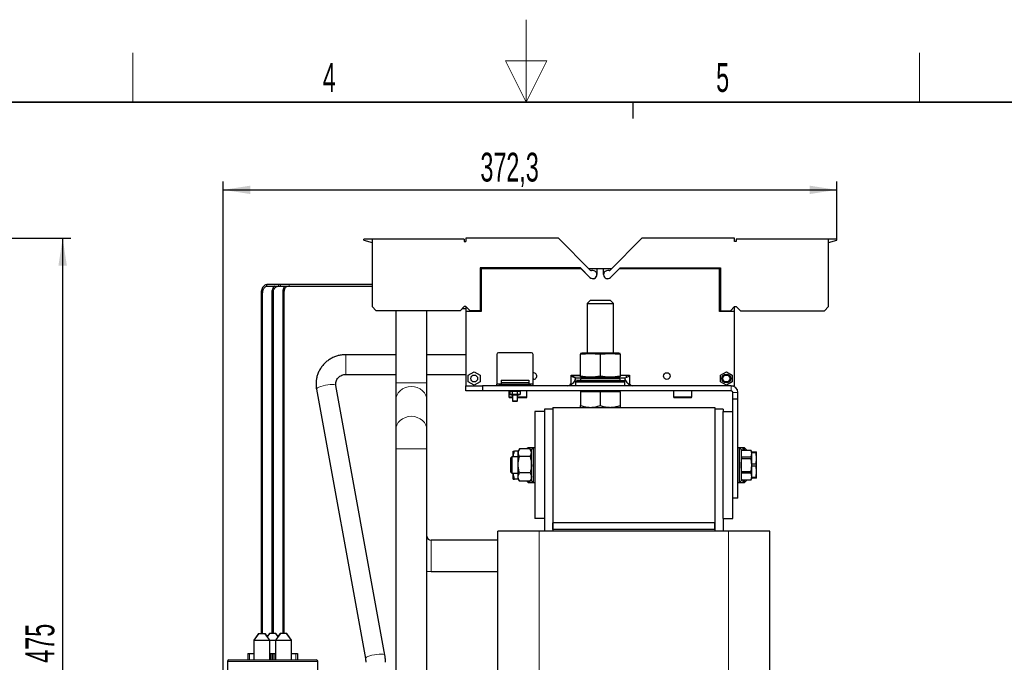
# Model space of a CAD drawing. Header units: millimetres. Extents: x 5 to 418, y 2 to 292.
# Tile 29 of 30: x 156 to 275, y 215 to 292. Entities that reach past the tile are written whole.
import ezdxf

# ---------------------------------------------------------------- set-up
doc = ezdxf.new("R2010")
doc.units = ezdxf.units.MM
doc.layers.add('SLD-0', color=7, linetype='Continuous')
doc.styles.add('SLDTEXTSTYLE0', font='TXT', dxfattribs={"width": 0.605})
doc.dimstyles.new('SLDDIMSTYLE0', dxfattribs={"dimtxt": 3.5, "dimasz": 3.302, "dimexe": 0, "dimexo": 0.0625, "dimgap": 0.875, "dimtad": 1, "dimlfac": 5, "dimrnd": 1e-09, "dimzin": 12, "dimdsep": 46, "dimtxsty": 'SLDTEXTSTYLE0', "dimsah": 1, "dimcen": 0.09, "dimadec": 0, "dimazin": 3, "dimtfac": 1, "dimtofl": 0, "dimtmove": 0, "dimatfit": 3, "dimfxl": 1, "dimfrac": 2, "dimtolj": 1, "dimtzin": 12, "dimarcsym": 0})
doc.dimstyles.new('SLDDIMSTYLE1', dxfattribs={"dimtxt": 3.5, "dimasz": 3.302, "dimexe": 0, "dimexo": 0.0625, "dimgap": 0.875, "dimtad": 1, "dimdec": 0, "dimlfac": 5, "dimrnd": 1e-09, "dimzin": 12, "dimdsep": 46, "dimtxsty": 'SLDTEXTSTYLE0', "dimsah": 1, "dimcen": 0.09, "dimadec": 0, "dimazin": 3, "dimtfac": 1, "dimtofl": 0, "dimtmove": 0, "dimatfit": 3, "dimfxl": 1, "dimfrac": 2, "dimtolj": 1, "dimtzin": 12, "dimarcsym": 0})

# ---------------------------------------------------------------- blocks, each defined once
blk = doc.blocks.new('_D_2')
at = {"layer": 'SLD-0', "color": 7}
for p, q in [((136.38, 265.98), (161.75, 265.98)), ((160.75, 265.98), (160.75, 171.04)), ((151.46, 171.04), (161.75, 171.04))]:
    blk.add_line(p, q, dxfattribs=at)
for points in [[(160.75, 265.98), (160.24, 262.68), (161.26, 262.68)], [(160.75, 171.04), (161.26, 174.34), (160.24, 174.34)]]:
    blk.add_solid(points, dxfattribs=at)
at = {"layer": 'SLD-0', "color": 7, "insert": (156.24, 214.5), "char_height": 3.5, "attachment_point": 1, "rotation": 90, "style": 'SLDTEXTSTYLE0'}
blk.add_mtext('475', dxfattribs=at)
blk = doc.blocks.new('_D_5')
at = {"layer": 'SLD-0', "color": 7}
for p, q in [((180.24, 184.64), (180.24, 272.86)), ((254.7, 265.87), (254.7, 272.86)), ((180.24, 271.86), (254.7, 271.86))]:
    blk.add_line(p, q, dxfattribs=at)
for points in [[(180.24, 271.86), (183.54, 271.35), (183.54, 272.37)], [(254.7, 271.86), (251.4, 272.37), (251.4, 271.35)]]:
    blk.add_solid(points, dxfattribs=at)
at = {"layer": 'SLD-0', "color": 7, "insert": (211.45, 276.37), "char_height": 3.5, "attachment_point": 1, "style": 'SLDTEXTSTYLE0'}
blk.add_mtext('372,3', dxfattribs=at)

msp = doc.modelspace()

# ---------------------------------------------------------------- linework, layer by layer
at = {"color": 7, "linetype": 'Continuous', "lineweight": 25}
for p, q in [((198.2972, 265.8723), (197.2972, 265.8723)), ((197.2972, 265.7403), (197.2972, 265.8723)), ((197.2972, 265.7403), (198.2972, 265.4723)), ((198.2972, 265.8823), (198.2972, 257.7023)), ((209.4972, 265.8823), (198.2972, 265.8823)), ((209.4972, 265.8823), (209.4972, 265.5823)), ((209.4972, 265.5823), (209.6972, 265.5823)), ((209.6972, 265.9823), (209.6972, 265.5823)), ((220.9376, 265.9823), (209.6972, 265.9823)), ((224.784, 262.1359), (220.9376, 265.9823)), ((231.0568, 265.9823), (227.2103, 262.1359)), ((242.2972, 265.9823), (231.0568, 265.9823)), ((242.2972, 265.5823), (242.2972, 265.9823)), ((242.4972, 265.5823), (242.2972, 265.5823)), ((242.4972, 265.8823), (242.4972, 265.5823)), ((253.6972, 265.8823), (242.4972, 265.8823)), ((253.6972, 257.7023), (253.6972, 265.8823)), ((254.6972, 265.8723), (253.6972, 265.8723)), ((253.6972, 265.4723), (254.6972, 265.7403)), ((254.6972, 265.7403), (254.6972, 265.8723)), ((223.5971, 262.3823), (211.4172, 262.3823)), ((211.4172, 262.3823), (211.4172, 257.2023)), ((211.5172, 262.2773), (211.4172, 262.2773)), ((211.5172, 262.2773), (211.4172, 262.1773)), ((211.5272, 262.2773), (211.5172, 262.2773)), ((211.5272, 262.2773), (211.5272, 257.0973)), ((223.6951, 262.2773), (211.5272, 262.2773)), ((218.3972, 262.3823), (218.3972, 262.2773)), ((220.7972, 262.2773), (220.7972, 262.3823)), ((224.7472, 261.2323), (223.5971, 262.3823)), ((224.7436, 261.2288), (223.6951, 262.2773)), ((224.1972, 261.7823), (224.1972, 261.7752)), ((225.5972, 262.2773), (224.6426, 262.2773)), ((225.0972, 262.0773), (224.9254, 262.0773)), ((225.5972, 262.2773), (225.5972, 261.5823)), ((226.3972, 262.2773), (225.5972, 262.2773)), ((226.3972, 261.5823), (226.3972, 262.2773)), ((227.3518, 262.2773), (226.3972, 262.2773)), ((227.0689, 262.0773), (226.8972, 262.0773)), ((227.2472, 261.2323), (228.3972, 262.3823)), ((228.2993, 262.2773), (227.2507, 261.2288)), ((227.7972, 261.7752), (227.7972, 261.7823)), ((240.4672, 262.2773), (228.2993, 262.2773)), ((228.3972, 262.3823), (240.5772, 262.3823)), ((231.1972, 262.3823), (231.1972, 262.2773)), ((233.5972, 262.2773), (233.5972, 262.3823)), ((240.4672, 257.0973), (240.4672, 262.2773)), ((240.4772, 262.2773), (240.4672, 262.2773)), ((240.5772, 262.1773), (240.4772, 262.2773)), ((240.5772, 262.3823), (240.5772, 257.2023)), ((187.0032, 260.3673), (185.573, 260.3673)), ((185.573, 260.1873), (187.0032, 260.1873)), ((186.1472, 259.4773), (186.1472, 219.8373)), ((186.1472, 259.4773), (186.1543, 259.4773)), ((186.3272, 219.8373), (186.3272, 259.4773)), ((187.2372, 260.3673), (187.0032, 260.3673)), ((187.0032, 260.1873), (187.2372, 260.1873)), ((188.2372, 260.3673), (187.2372, 260.3673)), ((187.2372, 260.1873), (188.2372, 260.1873)), ((198.2972, 260.3673), (188.2372, 260.3673)), ((188.2372, 260.1873), (198.2972, 260.1873)), ((184.8402, 259.2773), (184.8402, 219.8373)), ((184.8402, 259.2773), (184.8473, 259.2773)), ((185.0202, 219.8373), (185.0202, 259.2773)), ((187.4542, 259.2773), (187.4542, 219.8373)), ((187.4542, 259.2773), (187.4613, 259.2773)), ((187.6342, 219.8373), (187.6342, 259.2773)), ((224.7972, 258.4773), (224.3972, 258.0773)), ((224.7972, 258.4773), (224.958, 258.4773)), ((224.958, 258.4773), (227.1972, 258.4773)), ((227.5972, 258.0773), (227.1972, 258.4773)), ((198.7972, 257.2023), (198.2972, 257.7023)), ((208.9972, 257.2023), (198.7972, 257.2023)), ((201.1672, 257.2023), (201.1672, 248.4573)), ((204.9672, 248.4573), (204.9672, 257.2023)), ((209.4972, 257.7023), (208.9972, 257.2023)), ((209.2722, 257.4773), (209.6972, 257.4773)), ((209.6972, 257.7023), (209.4972, 257.7023)), ((210.1972, 257.2023), (209.6972, 257.7023)), ((209.6972, 257.7023), (209.6972, 257.0973)), ((209.6972, 257.0973), (209.6972, 248.0773)), ((211.5272, 257.0973), (209.6972, 257.0973)), ((211.4172, 257.2023), (210.1972, 257.2023)), ((224.3972, 258.0773), (224.3972, 252.0573)), ((224.3972, 258.0773), (224.6115, 258.0773)), ((224.6115, 258.0773), (227.5972, 258.0773)), ((227.5972, 252.0573), (227.5972, 258.0773)), ((242.2972, 257.0973), (240.4672, 257.0973)), ((240.5772, 257.2023), (241.7972, 257.2023)), ((241.7972, 257.2023), (242.2972, 257.7023)), ((242.2972, 257.7023), (242.4972, 257.7023)), ((242.2972, 257.0973), (242.2972, 257.7023)), ((242.2972, 248.0773), (242.2972, 257.0973)), ((242.4972, 257.7023), (242.9972, 257.2023)), ((242.9972, 257.2023), (253.1972, 257.2023)), ((253.1972, 257.2023), (253.6972, 257.7023)), ((201.1672, 251.861), (195.1003, 251.861)), ((209.6972, 251.861), (204.9672, 251.861)), ((213.4396, 251.9073), (213.4396, 248.2723)), ((217.6396, 252.1073), (213.6396, 252.1073)), ((217.8396, 248.2723), (217.8396, 251.9073)), ((223.7472, 252.0573), (223.5972, 252.0171)), ((223.5972, 252.0162), (223.5972, 251.9176)), ((223.5972, 249.237), (223.5972, 251.9176)), ((228.2472, 252.0573), (223.7472, 252.0573)), ((225.9972, 251.9176), (225.9972, 249.237)), ((228.3972, 252.0171), (228.2472, 252.0573)), ((228.3972, 251.9176), (228.3972, 249.237)), ((209.9822, 249.3901), (210.6972, 249.8029)), ((210.6972, 249.8029), (211.4122, 249.3901)), ((240.5822, 249.3901), (241.2972, 249.8029)), ((241.2972, 249.8029), (242.0122, 249.3901)), ((195.1003, 249.461), (201.1672, 249.461)), ((204.9672, 249.461), (209.6972, 249.461)), ((209.9822, 248.5645), (209.9822, 249.3901)), ((210.6972, 248.1517), (209.9822, 248.5645)), ((211.4122, 248.5645), (210.6972, 248.1517)), ((211.4122, 249.3901), (211.4122, 248.5645)), ((213.9546, 248.7573), (217.3246, 248.7573)), ((213.9546, 248.7573), (213.9546, 248.4846)), ((217.3246, 248.7573), (217.3246, 248.4846)), ((217.9172, 248.8993), (217.8396, 248.9074)), ((222.4622, 249.3773), (223.5972, 249.3773)), ((222.4622, 248.4773), (222.4622, 249.3773)), ((222.5772, 249.2455), (222.5772, 249.3773)), ((222.9972, 249.0113), (222.6118, 249.1911)), ((222.8916, 248.6773), (223.1472, 248.6773)), ((222.9972, 248.8713), (222.9972, 249.0113)), ((223.1472, 248.6773), (222.9972, 248.5273)), ((228.8472, 248.6773), (223.1472, 248.6773)), ((223.5972, 249.1375), (223.7472, 249.0973)), ((224.2972, 249.0973), (223.5972, 248.9373)), ((223.5972, 248.9373), (223.5972, 248.6773)), ((228.3972, 248.9373), (223.5972, 248.9373)), ((223.7472, 249.0973), (228.2472, 249.0973)), ((228.3972, 248.9373), (227.6972, 249.0973)), ((228.22, 248.9778), (228.22, 249.0973)), ((228.2472, 249.0973), (228.3972, 249.1375)), ((228.3972, 249.3773), (229.5322, 249.3773)), ((228.3972, 249.1384), (228.3972, 249.237)), ((228.3972, 248.6773), (228.3972, 248.9373)), ((228.4782, 249.0363), (228.4782, 249.0383)), ((228.4782, 249.0383), (229.0551, 249.0383)), ((229.0508, 249.0363), (228.4782, 249.0363)), ((228.9972, 248.5273), (228.8472, 248.6773)), ((229.1029, 248.6773), (228.8472, 248.6773)), ((229.3825, 249.1911), (228.9972, 249.0113)), ((228.9972, 249.0113), (228.9972, 248.8713)), ((229.1972, 249.1046), (229.1972, 249.3773)), ((229.4172, 249.3773), (229.4172, 249.2455)), ((229.5322, 249.3773), (229.5322, 248.4773)), ((240.5822, 248.5645), (240.5822, 249.3901)), ((241.2972, 248.1517), (240.5822, 248.5645)), ((242.0122, 248.5645), (241.2972, 248.1517)), ((242.0122, 249.3901), (242.0122, 248.5645)), ((191.5565, 247.6953), (197.4973, 215.0021)), ((199.8587, 215.4312), (193.9178, 248.1244)), ((201.1672, 248.4573), (201.1672, 246.2581)), ((204.9672, 246.2581), (204.9672, 248.4573)), ((209.6972, 247.4773), (209.6972, 248.0773)), ((209.6972, 248.0773), (211.6972, 248.0773)), ((211.6972, 247.4773), (209.6972, 247.4773)), ((211.6972, 248.0773), (211.6972, 247.4773)), ((241.8972, 248.0773), (211.6972, 248.0773)), ((241.8972, 247.4773), (211.6972, 247.4773)), ((213.9076, 248.2723), (213.4396, 248.2723)), ((213.4396, 248.0773), (213.4396, 248.2723)), ((213.8709, 248.263), (213.9624, 248.2773)), ((213.9546, 248.4846), (213.9546, 248.2773)), ((213.9546, 248.4846), (217.3246, 248.4846)), ((213.9546, 248.2773), (217.3246, 248.2773)), ((214.8922, 247.4773), (214.8922, 246.7613)), ((215.1796, 247.4773), (215.0045, 247.4304)), ((215.0045, 247.4304), (215.0045, 247.0442)), ((215.0045, 247.4304), (215.325, 247.4304)), ((215.325, 247.4304), (215.325, 247.0442)), ((215.325, 247.4304), (215.9601, 247.4304)), ((215.3396, 248.2773), (215.3396, 248.0773)), ((215.9396, 248.0773), (215.9396, 248.2773)), ((215.9601, 247.4304), (216.2747, 247.4304)), ((215.9601, 247.0442), (215.9601, 247.4304)), ((216.2747, 247.4304), (216.0996, 247.4773)), ((216.2747, 247.4304), (216.2747, 247.0442)), ((217.1022, 246.7613), (217.1022, 247.4773)), ((217.3246, 248.4846), (217.3246, 248.2773)), ((217.8396, 248.2723), (217.3716, 248.2723)), ((217.8396, 248.0773), (217.8396, 248.2723)), ((222.3943, 248.0773), (222.677, 248.3911)), ((222.9972, 248.5273), (222.9972, 248.0773)), ((228.9972, 248.5273), (222.9972, 248.5273)), ((223.5972, 247.4773), (223.5972, 247.3773)), ((223.5972, 247.3773), (223.5972, 245.6917)), ((224.7972, 247.3773), (223.5972, 247.3773)), ((225.9972, 247.3773), (224.7972, 247.3773)), ((225.9972, 247.3773), (225.9972, 245.6917)), ((227.1972, 247.3773), (225.9972, 247.3773)), ((228.3972, 247.3773), (227.1972, 247.3773)), ((228.3972, 247.3773), (228.3972, 247.4773)), ((228.3972, 247.3773), (228.3972, 245.6917)), ((228.9972, 248.0773), (228.9972, 248.5273)), ((229.3176, 248.3911), (229.6001, 248.0773)), ((234.8922, 247.4773), (234.8922, 246.7613)), ((237.1022, 246.7613), (237.1022, 247.4773)), ((241.8972, 248.0773), (242.2972, 248.0773)), ((201.1672, 246.2581), (201.1672, 242.6565)), ((204.9672, 242.6565), (204.9672, 246.2581)), ((214.9922, 246.6613), (215.3396, 246.6613)), ((215.0045, 247.0442), (215.1796, 246.9973)), ((215.325, 247.0442), (215.0045, 247.0442)), ((215.1796, 246.9973), (215.6421, 246.9973)), ((215.9601, 247.0442), (215.325, 247.0442)), ((215.3396, 246.9973), (215.3396, 246.2586)), ((215.3396, 246.2586), (215.4009, 246.1973)), ((215.3396, 246.2586), (215.9396, 246.2586)), ((215.8783, 246.1973), (215.4009, 246.1973)), ((215.6421, 246.9973), (216.0996, 246.9973)), ((215.8783, 246.1973), (215.9396, 246.2586)), ((215.9396, 246.2586), (215.9396, 246.9973)), ((215.9396, 246.6613), (217.0022, 246.6613)), ((216.2747, 247.0442), (215.9601, 247.0442)), ((216.0996, 246.9973), (216.2747, 247.0442)), ((234.9922, 246.6613), (237.0022, 246.6613)), ((242.0972, 246.4773), (242.0972, 247.2773)), ((242.6972, 246.4773), (242.0972, 246.4773)), ((242.0972, 244.9773), (242.0972, 246.4773)), ((242.6972, 246.4773), (242.6972, 247.2773)), ((242.6972, 234.4773), (242.6972, 246.4773)), ((219.2372, 244.9773), (218.0372, 244.9773)), ((218.0372, 244.9773), (218.0372, 231.9773)), ((219.2372, 245.2573), (219.2372, 244.9773)), ((220.2372, 245.2573), (219.2372, 245.2573)), ((219.2372, 244.9773), (219.2372, 231.9773)), ((220.2372, 245.4773), (220.2372, 231.4773)), ((220.2372, 245.4773), (223.5972, 245.4773)), ((220.2372, 245.2573), (220.2372, 230.4573)), ((223.5972, 245.4773), (224.7972, 245.4773)), ((224.7972, 245.4773), (227.1972, 245.4773)), ((227.1972, 245.4773), (228.3972, 245.4773)), ((228.3972, 245.4773), (239.8972, 245.4773)), ((239.8972, 245.4773), (239.8972, 231.4773)), ((240.8972, 245.2573), (239.8972, 245.2573)), ((239.8972, 245.2573), (239.8972, 230.4573)), ((240.8972, 245.2573), (240.8972, 244.9773)), ((240.8972, 244.9773), (242.0972, 244.9773)), ((240.8972, 231.9773), (240.8972, 244.9773)), ((242.0972, 231.9773), (242.0972, 244.9773)), ((201.1672, 242.6565), (201.1672, 240.4573)), ((204.9672, 240.4573), (204.9672, 242.6565)), ((201.1672, 240.4573), (201.1672, 193.4573)), ((204.9672, 193.4573), (204.9672, 240.4573)), ((216.1751, 240.4162), (216.0372, 240.1773)), ((217.4853, 240.4398), (216.189, 240.4398)), ((217.2372, 240.5773), (217.0996, 240.4398)), ((217.4372, 240.5773), (217.2372, 240.5773)), ((217.2372, 240.5773), (217.2372, 240.4398)), ((217.8372, 240.5773), (217.4372, 240.5773)), ((217.4372, 240.4398), (217.4372, 240.5773)), ((217.6372, 240.1773), (217.4993, 240.4161)), ((217.8372, 240.5773), (217.6372, 240.3773)), ((217.6372, 236.5773), (217.6372, 240.3773)), ((218.0372, 240.5773), (217.8372, 240.5773)), ((217.8372, 240.5773), (217.8372, 236.3773)), ((242.8972, 240.5773), (242.6972, 240.5773)), ((243.0972, 240.3773), (242.8972, 240.5773)), ((243.2972, 240.5773), (242.8972, 240.5773)), ((242.8972, 236.3773), (242.8972, 240.5773)), ((243.0972, 240.3773), (243.0972, 236.5773)), ((243.1487, 240.2543), (243.0972, 240.0773)), ((244.3256, 240.2543), (243.1487, 240.2543)), ((243.1487, 240.2543), (243.1487, 240.2495)), ((244.3256, 240.2495), (243.1487, 240.2495)), ((243.4972, 240.5773), (243.2972, 240.5773)), ((243.2972, 240.5773), (243.2972, 240.2543)), ((243.6972, 240.3773), (243.4972, 240.5773)), ((243.4972, 240.2543), (243.4972, 240.5773)), ((243.6972, 240.3773), (243.6972, 240.2543)), ((244.3772, 240.0773), (244.3256, 240.2543)), ((244.3256, 240.2543), (244.3256, 240.2495)), ((244.3772, 239.863), (244.3256, 240.2495)), ((215.2812, 239.4773), (215.0972, 239.2933)), ((215.0972, 239.2933), (215.0972, 238.4773)), ((216.0372, 239.4773), (215.2812, 239.4773)), ((215.2812, 239.4773), (215.2812, 237.4773)), ((215.4372, 239.4773), (215.4372, 240.1773)), ((216.0373, 240.1776), (215.589, 240.1776)), ((216.0372, 239.9689), (216.0372, 240.1773)), ((216.0372, 238.5168), (216.0372, 239.9689)), ((217.4853, 239.498), (216.189, 239.498)), ((243.0972, 238.4773), (243.1487, 239.2505)), ((243.1487, 239.4764), (244.3256, 239.4764)), ((243.1487, 239.4764), (243.1487, 239.2505)), ((244.3256, 239.2505), (243.1487, 239.2505)), ((244.3256, 239.4764), (244.3772, 239.863)), ((244.3256, 239.4764), (244.3256, 239.2505)), ((244.3772, 238.4773), (244.3256, 239.2505)), ((244.3772, 240.0773), (244.9256, 240.0773)), ((244.3772, 239.863), (244.3772, 240.0773)), ((244.9256, 239.9469), (244.3772, 239.9469)), ((244.3772, 238.4773), (244.3772, 239.863)), ((244.9256, 240.0773), (244.9256, 239.9469)), ((244.9256, 240.0773), (244.9772, 240.0773)), ((244.9772, 239.2773), (244.9256, 239.9469)), ((244.9256, 238.6078), (244.9772, 239.2773)), ((244.9772, 239.2773), (244.9772, 240.0773)), ((244.9772, 237.6773), (244.9772, 239.2773)), ((215.0972, 238.4773), (215.0972, 237.6614)), ((216.0372, 237.0252), (216.0372, 238.5168)), ((243.1487, 237.7042), (243.0972, 238.4773)), ((244.3256, 237.7042), (244.3772, 238.4773)), ((244.3772, 238.6078), (244.9256, 238.6078)), ((244.3772, 237.0917), (244.3772, 238.4773)), ((244.9256, 238.3469), (244.3772, 238.3469)), ((244.9256, 238.6078), (244.9256, 238.3469)), ((244.9772, 237.6773), (244.9256, 238.3469)), ((215.0972, 237.6614), (215.2812, 237.4773)), ((215.2812, 237.4773), (216.0372, 237.4773)), ((215.4372, 236.7773), (215.4372, 237.4773)), ((216.0372, 236.7776), (215.589, 236.7776)), ((216.0373, 236.7771), (215.589, 236.7771)), ((216.0372, 236.7773), (216.0372, 237.0252)), ((216.0372, 236.7773), (216.1751, 236.5385)), ((217.4853, 237.5355), (216.189, 237.5355)), ((217.4993, 236.5386), (217.6372, 236.7773)), ((243.0972, 236.8773), (243.1487, 236.7003)), ((243.1487, 237.7042), (244.3256, 237.7042)), ((243.1487, 237.7042), (243.1487, 237.4782)), ((244.3256, 237.4782), (243.1487, 237.4782)), ((243.1487, 236.7051), (244.3256, 236.7051)), ((243.1487, 236.7051), (243.1487, 236.7003)), ((243.1487, 236.7003), (244.3256, 236.7003)), ((243.2972, 236.7003), (243.2972, 236.3773)), ((243.4972, 236.3773), (243.4972, 236.7003)), ((243.6972, 236.7003), (243.6972, 236.5773)), ((244.3256, 237.7042), (244.3256, 237.4782)), ((244.3772, 237.0917), (244.3256, 237.4782)), ((244.3256, 236.7051), (244.3772, 237.0917)), ((244.3256, 236.7003), (244.3772, 236.8773)), ((244.3256, 236.7051), (244.3256, 236.7003)), ((244.3772, 236.8773), (244.3772, 237.0917)), ((244.3772, 237.0078), (244.9256, 237.0078)), ((244.9256, 236.8773), (244.3772, 236.8773)), ((244.9256, 237.0078), (244.9772, 237.6773)), ((244.9256, 236.8773), (244.9256, 237.0078)), ((244.9772, 236.8773), (244.9256, 236.8773)), ((244.9772, 236.8773), (244.9772, 237.6773)), ((216.189, 236.5149), (216.1772, 236.5397)), ((217.4853, 236.5149), (216.189, 236.5149)), ((217.0996, 236.5149), (217.2372, 236.3773)), ((217.2372, 236.5149), (217.2372, 236.3773)), ((217.2372, 236.3773), (217.4372, 236.3773)), ((217.4372, 236.3773), (217.4372, 236.5149)), ((217.4372, 236.3773), (217.8372, 236.3773)), ((217.4974, 236.5397), (217.4853, 236.5149)), ((217.6372, 236.5773), (217.8372, 236.3773)), ((217.8372, 236.3773), (218.0372, 236.3773)), ((242.6972, 236.3773), (242.8972, 236.3773)), ((242.8972, 236.3773), (243.0972, 236.5773)), ((242.8972, 236.3773), (243.2972, 236.3773)), ((243.2972, 236.3773), (243.4972, 236.3773)), ((243.4972, 236.3773), (243.6972, 236.5773)), ((242.6972, 234.4773), (242.0972, 234.4773)), ((219.2372, 231.9773), (218.0372, 231.9773)), ((219.2372, 231.9773), (219.2372, 230.4573)), ((240.8972, 231.9773), (242.0972, 231.9773)), ((240.8972, 231.9773), (240.8972, 230.4573)), ((239.8972, 231.4773), (220.2372, 231.4773)), ((220.2372, 230.6573), (220.2372, 231.4773)), ((239.8972, 230.6573), (220.2372, 230.6573)), ((220.2372, 230.6573), (220.2372, 230.4573)), ((239.8972, 230.6573), (239.8972, 231.4773)), ((239.8972, 230.6573), (239.8972, 230.4573)), ((213.5672, 192.9573), (213.5672, 230.4573)), ((218.5672, 230.4573), (213.5672, 230.4573)), ((241.5672, 230.4573), (218.5672, 230.4573)), ((246.5672, 230.4573), (241.5672, 230.4573)), ((246.5672, 188.0573), (246.5672, 230.4573)), ((213.5672, 229.3573), (205.4672, 229.3573)), ((204.9672, 225.5865), (205.4672, 225.5573)), ((205.4672, 225.5573), (213.5672, 225.5573)), ((184.8402, 219.8373), (184.8402, 219.0373)), ((184.8402, 219.0373), (184.8402, 218.0373)), ((185.0202, 219.0373), (185.0202, 219.8373)), ((185.0202, 218.0373), (185.0202, 219.0373)), ((186.1472, 219.8373), (186.1472, 219.0373)), ((186.1472, 219.0373), (186.1472, 218.0373)), ((186.3272, 219.0373), (186.3272, 219.8373)), ((186.3272, 218.0373), (186.3272, 219.0373)), ((187.4542, 219.8373), (187.4542, 219.0373)), ((187.4542, 219.0373), (187.4542, 218.0373)), ((187.6342, 219.0373), (187.6342, 219.8373)), ((187.6342, 218.0373), (187.6342, 219.0373)), ((184.5304, 218.0373), (183.9504, 217.2373)), ((184.5604, 218.0373), (183.9604, 217.2373)), ((184.5304, 218.0373), (184.5604, 218.0373)), ((184.5604, 218.0373), (185.3004, 218.0373)), ((185.9004, 217.2373), (185.3004, 218.0373)), ((185.3004, 218.0373), (185.3304, 218.0373)), ((185.5932, 217.6748), (185.3304, 218.0373)), ((185.8351, 218.0373), (185.5827, 217.6893)), ((185.8651, 218.0373), (185.5827, 217.6609)), ((185.8651, 218.0373), (185.8351, 218.0373)), ((186.6051, 218.0373), (185.8651, 218.0373)), ((187.174, 218.0373), (186.574, 217.2373)), ((186.8895, 217.658), (186.6051, 218.0373)), ((186.6351, 218.0373), (186.6051, 218.0373)), ((186.8895, 217.6863), (186.6351, 218.0373)), ((187.144, 218.0373), (186.8791, 217.6719)), ((187.174, 218.0373), (187.144, 218.0373)), ((187.914, 218.0373), (187.174, 218.0373)), ((188.514, 217.2373), (187.914, 218.0373)), ((187.944, 218.0373), (187.914, 218.0373)), ((188.524, 217.2373), (187.944, 218.0373)), ((183.9504, 217.2373), (183.9504, 215.6373)), ((183.9504, 217.2373), (183.9604, 217.2373)), ((183.9604, 217.2373), (183.9604, 214.8373)), ((183.9604, 217.2373), (185.9004, 217.2373)), ((185.9004, 214.8373), (185.9004, 217.2373)), ((185.9004, 217.2373), (186.574, 217.2373)), ((186.574, 217.2373), (186.574, 214.8373)), ((186.574, 217.2373), (188.514, 217.2373)), ((188.514, 214.8373), (188.514, 217.2373)), ((188.514, 217.2373), (188.524, 217.2373)), ((188.524, 215.6373), (188.524, 217.2373)), ((183.2372, 215.6373), (183.2372, 214.8373)), ((183.2372, 215.6373), (183.4372, 215.6373)), ((183.4372, 215.6373), (183.9604, 215.6373)), ((185.9004, 215.6373), (185.9872, 215.6373)), ((185.9872, 215.6373), (185.9872, 214.8373)), ((185.9872, 215.6373), (186.1872, 215.6373)), ((186.1872, 215.6373), (186.2872, 215.6373)), ((186.2872, 215.6373), (186.4872, 215.6373)), ((186.4872, 215.6373), (186.4872, 214.8373)), ((186.4872, 215.6373), (186.574, 215.6373)), ((188.514, 215.6373), (189.0372, 215.6373)), ((189.0372, 215.6373), (189.2372, 215.6373)), ((189.2372, 215.6373), (189.2372, 214.8373)), ((180.7372, 214.6373), (180.7372, 213.0373)), ((180.9372, 214.8373), (191.5372, 214.8373)), ((191.7372, 213.0373), (191.7372, 214.6373))]:
    msp.add_line(p, q, dxfattribs=at)
at = {"color": 7, "linetype": 'Continuous', "lineweight": 18}
for p, q in [((186.1543, 259.4773), (186.3272, 259.4773)), ((188.2372, 260.3673), (188.2372, 260.3352)), ((188.2372, 260.3352), (188.2372, 260.1873)), ((184.8473, 259.2773), (185.0202, 259.2773)), ((187.4613, 259.2773), (187.6342, 259.2773)), ((195.1003, 251.861), (195.1003, 249.461)), ((223.5972, 249.1573), (222.7972, 249.1573)), ((222.7972, 249.1573), (222.7972, 249.1046)), ((223.5972, 248.9173), (222.9972, 248.9173)), ((201.1672, 248.4573), (204.9672, 248.4573)), ((241.8972, 247.4773), (241.8972, 248.0773)), ((214.8922, 246.7613), (215.3396, 246.7613)), ((215.9396, 246.7613), (217.1022, 246.7613)), ((234.8922, 246.7613), (237.1022, 246.7613)), ((242.6972, 247.2773), (242.0972, 247.2773)), ((201.1672, 240.4573), (204.9672, 240.4573)), ((218.5672, 188.0573), (218.5672, 230.4573)), ((241.5672, 188.0573), (241.5672, 230.4573)), ((205.4672, 225.5573), (205.4672, 229.3573)), ((184.8402, 219.0373), (185.0202, 219.0373)), ((186.1472, 219.0373), (186.3272, 219.0373)), ((187.4542, 219.0373), (187.6342, 219.0373)), ((183.4372, 215.6373), (183.4372, 214.8373)), ((186.1872, 215.6373), (186.1872, 214.8373)), ((186.2872, 215.6373), (186.2872, 214.8373)), ((189.0372, 215.6373), (189.0372, 214.8373)), ((191.7372, 214.6373), (180.7372, 214.6373))]:
    msp.add_line(p, q, dxfattribs=at)
at = {"color": 7, "linetype": 'Continuous', "lineweight": 18, "flags": 128}
for points in [[(185.5202, 260.3352), (185.5072, 260.3044), (185.5043, 260.2695), (185.5118, 260.2358), (185.5287, 260.2084), (185.5522, 260.1915), (185.573, 260.1873)], [(186.9504, 260.3352), (186.9375, 260.3044), (186.9345, 260.2695), (186.9421, 260.2358), (186.9589, 260.2084), (186.9825, 260.1915), (187.0032, 260.1873)], [(191.5558, 247.7003), (191.5872, 247.771), (191.6909, 247.8505), (191.8603, 247.9337), (192.0848, 248.0153), (192.3503, 248.0904), (192.6401, 248.1541), (192.936, 248.2024), (193.2194, 248.2324), (193.4725, 248.2421), (193.6794, 248.231), (193.8271, 248.1996), (193.9063, 248.1501), (193.9178, 248.1244)], [(201.1672, 246.2581), (201.2037, 246.5978), (201.3118, 246.9244), (201.4874, 247.2254), (201.7237, 247.4892), (202.0116, 247.7057), (202.3401, 247.8666), (202.6965, 247.9657), (203.0672, 247.9992), (203.4379, 247.9657), (203.7943, 247.8666), (204.1228, 247.7057), (204.4107, 247.4892), (204.647, 247.2254), (204.8226, 246.9244), (204.9307, 246.5978), (204.9672, 246.2581)], [(201.1672, 242.6565), (201.2037, 242.9962), (201.3118, 243.3228), (201.4874, 243.6238), (201.7237, 243.8876), (202.0116, 244.1041), (202.3401, 244.265), (202.6965, 244.3641), (203.0672, 244.3975), (203.4379, 244.3641), (203.7943, 244.265), (204.1228, 244.1041), (204.4107, 243.8876), (204.647, 243.6238), (204.8226, 243.3228), (204.9307, 242.9962), (204.9672, 242.6565)], [(197.4967, 215.0071), (197.5281, 215.0778), (197.6317, 215.1572), (197.8011, 215.2404), (198.0256, 215.3221), (198.2911, 215.3971), (198.5809, 215.4608), (198.8768, 215.5092), (199.1602, 215.5392), (199.4133, 215.5489), (199.6202, 215.5377), (199.7679, 215.5064), (199.8472, 215.4568), (199.8587, 215.431)]]:
    msp.add_lwpolyline(points, dxfattribs=at)
at = {"color": 7, "linetype": 'Continuous', "lineweight": 25}
for centre, radius in [((210.6972, 248.9773), 0.42), ((234.0772, 249.2773), 0.402), ((241.2972, 248.9773), 0.536), ((241.2972, 248.9773), 0.42)]:
    msp.add_circle(centre, radius, dxfattribs=at)
for centre, radius, start, end in [((225.0972, 261.5823), 0.495, 225.000001, 89.999983), ((224.9254, 262.2773), 0.2, 225.000012, 269.999963), ((226.8972, 261.5823), 0.495, 90.000017, 314.999999), ((227.0689, 262.2773), 0.2, 270.000037, 314.999988), ((225.0972, 261.5823), 0.5, 225, 0), ((226.8972, 261.5823), 0.5, 180, 315), ((187.2372, 260.2773), 0.09, 140, 270), ((187.2372, 260.2773), 0.09, 90, 140), ((213.6396, 251.9073), 0.2, 90, 180), ((217.6396, 251.9073), 0.2, 0, 90), ((217.9172, 249.2773), 0.378, 270, 101.843701), ((222.6372, 249.2455), 0.06, 180.000003, 244.989613), ((221.1905, 249.7292), 2, 318.008179, 334.600673), ((230.8036, 249.7296), 2, 205.414236, 222.009943), ((229.3572, 249.2455), 0.06, 295.010387, 359.999997), ((213.9624, 247.9773), 0.3, 91.497506, 100.525807), ((217.3168, 247.9773), 0.3, 79.474193, 88.502494), ((222.0622, 248.4773), 0.4, 270, 0), ((229.9322, 248.4773), 0.4, 180, 270), ((241.8972, 247.2773), 0.8, 0, 90), ((241.8972, 247.2773), 0.2, 0, 90), ((214.9922, 246.7613), 0.1, 180, 270), ((217.0022, 246.7613), 0.1, 270, 0), ((234.9922, 246.7613), 0.1, 180, 270), ((237.0022, 246.7613), 0.1, 270, 0), ((205.4672, 229.8573), 0.5, 180, 270), ((184.9302, 219.8373), 0.09, 0, 180), ((186.2372, 219.8373), 0.09, 0, 180), ((187.5442, 219.8373), 0.09, 0, 180), ((180.9372, 214.6373), 0.2, 90, 180), ((191.5372, 214.6373), 0.2, 0, 90)]:
    msp.add_arc(centre, radius, start, end, dxfattribs=at)
at = {"color": 7, "linetype": 'Continuous', "lineweight": 18}
for centre in [(185.5747, 260.305), (187.005, 260.305)]:
    msp.add_arc(centre, 0.0623, 91.593001, 151.066539, dxfattribs=at)
at = {"color": 7, "linetype": 'Continuous', "lineweight": 25}
for points, knots in [([(185.573, 260.3673), (185.5388, 260.3652), (185.4454, 260.3595), (185.2977, 260.2995), (185.1438, 260.1764), (185.0138, 260.0017), (184.9156, 259.7841), (184.852, 259.5374), (184.8441, 259.3635), (184.8402, 259.2773)], [0, 0, 0, 0, 0.08528822, 0.23294773, 0.38201641, 0.53488039, 0.69040151, 0.84662231, 1, 1, 1, 1]), ([(185.0202, 259.2773), (185.0212, 259.3185), (185.0243, 259.4393), (185.0588, 259.6348), (185.1336, 259.8422), (185.238, 260.0099), (185.3615, 260.1257), (185.4757, 260.1801), (185.5461, 260.1853), (185.573, 260.1873)], [0, 0, 0, 0, 0.084634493, 0.248381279, 0.411822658, 0.574314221, 0.73625821, 0.899119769, 1, 1, 1, 1]), ([(186.5022, 260.1873), (186.4923, 260.1814), (186.4152, 260.1355), (186.3058, 260), (186.1923, 259.7925), (186.1508, 259.6093), (186.1479, 259.5038), (186.1472, 259.4773)], [0, 0, 0, 0, 0.04205088, 0.32910005, 0.61630686, 0.90369908, 1, 1, 1, 1]), ([(186.3272, 259.4773), (186.3287, 259.512), (186.3333, 259.617), (186.3862, 259.7875), (186.5036, 259.9653), (186.668, 260.0991), (186.8489, 260.1752), (186.9717, 260.1837), (187.025, 260.1873)], [0, 0, 0, 0, 0.09341614, 0.28296797, 0.47304157, 0.66321496, 0.85357113, 1, 1, 1, 1]), ([(187.7169, 260.1873), (187.7117, 260.1823), (187.6638, 260.1362), (187.5941, 260.0016), (187.5141, 259.7883), (187.4638, 259.5395), (187.4574, 259.3646), (187.4542, 259.2773)], [0, 0, 0, 0, 0.0292084, 0.26871157, 0.51364949, 0.75747712, 1, 1, 1, 1]), ([(187.6342, 259.2773), (187.635, 259.319), (187.6374, 259.441), (187.6644, 259.6381), (187.7226, 259.8468), (187.803, 260.0145), (187.8961, 260.1287), (187.9788, 260.1807), (188.025, 260.1854), (188.0442, 260.1873)], [0, 0, 0, 0, 0.0848081, 0.24784394, 0.41035961, 0.57119064, 0.72974441, 0.88747617, 1, 1, 1, 1]), ([(195.1003, 251.861), (194.999, 251.8585), (194.7384, 251.852), (194.3218, 251.7873), (193.8612, 251.6559), (193.4223, 251.4645), (193.013, 251.2177), (192.6406, 250.9196), (192.3117, 250.5756), (192.0322, 250.1918), (191.8069, 249.7751), (191.64, 249.333), (191.5338, 248.8732), (191.4913, 248.4043), (191.5062, 248.0093), (191.5438, 247.775), (191.5565, 247.6953)], [0, 0, 0, 0, 0.04845333, 0.12470728, 0.20100682, 0.27729648, 0.3535547, 0.42976131, 0.5058989, 0.58195434, 0.65792015, 0.73379546, 0.80958645, 0.88530613, 0.96097328, 1, 1, 1, 1]), ([(223.5972, 251.9176), (223.9933, 251.9671), (224.7933, 252.0669), (225.5933, 251.9677), (225.9972, 251.9176)], [0, 0, 0, 0, 0.495215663, 1, 1, 1, 1]), ([(225.9972, 251.9176), (226.3933, 251.9671), (227.1933, 252.0669), (227.9933, 251.9677), (228.3972, 251.9176)], [0, 0, 0, 0, 0.49521566, 1, 1, 1, 1]), ([(228.3972, 251.9176), (228.3972, 251.9833), (228.3972, 252.0497), (228.3972, 252.0165), (228.3972, 252.0162)], [0, 0, 0, 0, 0.9906588, 1, 1, 1, 1]), ([(193.9178, 248.1244), (193.913, 248.1557), (193.8949, 248.2731), (193.9022, 248.4808), (193.9717, 248.7359), (194.1018, 248.9701), (194.2842, 249.1696), (194.5089, 249.324), (194.7585, 249.423), (194.9609, 249.4582), (195.0733, 249.4604), (195.1003, 249.461)], [0, 0, 0, 0, 0.048823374, 0.183449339, 0.318459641, 0.452419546, 0.584465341, 0.714400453, 0.842523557, 0.962191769, 1, 1, 1, 1]), ([(225.9972, 249.237), (225.601, 249.1876), (224.8011, 249.0878), (224.001, 249.1869), (223.5972, 249.237)], [0, 0, 0, 0, 0.49521567, 1, 1, 1, 1]), ([(223.5972, 249.237), (223.5972, 249.1713), (223.5972, 249.105), (223.5972, 249.1381), (223.5972, 249.1384)], [0, 0, 0, 0, 0.99065882, 1, 1, 1, 1]), ([(228.3972, 249.237), (228.001, 249.1876), (227.2011, 249.0878), (226.401, 249.1869), (225.9972, 249.237)], [0, 0, 0, 0, 0.495215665, 1, 1, 1, 1]), ([(213.9076, 248.2723), (213.8889, 248.2674), (213.8016, 248.2444), (213.7279, 248.1734), (213.697, 248.1118), (213.6796, 248.0773)], [0, 0, 0, 0, 0.1071494, 0.49899255, 1, 1, 1, 1]), ([(217.3716, 248.2723), (217.3931, 248.2664), (217.4791, 248.2429), (217.5519, 248.1723), (217.5822, 248.1119), (217.5996, 248.0773)], [0, 0, 0, 0, 0.12497907, 0.49912801, 1, 1, 1, 1]), ([(223.5972, 245.6917), (223.7921, 245.6318), (224.1854, 245.5108), (224.592, 245.4886), (224.7972, 245.4773)], [0, 0, 0, 0, 0.49545796, 1, 1, 1, 1]), ([(223.5972, 245.4773), (223.5972, 245.4776), (223.5972, 245.4795), (223.5972, 245.5263), (223.5972, 245.6362), (223.5972, 245.6917)], [0, 0, 0, 0, 0.07009856, 0.53078884, 1, 1, 1, 1]), ([(224.7972, 245.4773), (224.8256, 245.4776), (225.041, 245.4795), (225.4472, 245.5263), (225.8127, 245.6362), (225.9972, 245.6917)], [0, 0, 0, 0, 0.07009856, 0.53078884, 1, 1, 1, 1]), ([(225.9972, 245.6917), (226.075, 245.667), (226.3085, 245.5929), (226.708, 245.5003), (227.0334, 245.485), (227.1972, 245.4773)], [0, 0, 0, 0, 0.19878031, 0.59668514, 1, 1, 1, 1]), ([(227.1972, 245.4773), (227.2874, 245.4797), (227.5346, 245.4864), (227.9382, 245.5517), (228.2436, 245.6448), (228.3972, 245.6917)], [0, 0, 0, 0, 0.2222585, 0.608858, 1, 1, 1, 1]), ([(228.3972, 245.6917), (228.3972, 245.6318), (228.3972, 245.5108), (228.3972, 245.4886), (228.3972, 245.4773)], [0, 0, 0, 0, 0.49545796, 1, 1, 1, 1]), ([(216.189, 240.4398), (216.1466, 240.3633), (216.0609, 240.209), (216.0451, 240.0494), (216.0372, 239.9689)], [0, 0, 0, 0, 0.49545796, 1, 1, 1, 1]), ([(217.6372, 239.9689), (217.637, 239.98), (217.6356, 240.0646), (217.6025, 240.2239), (217.5246, 240.3674), (217.4853, 240.4398)], [0, 0, 0, 0, 0.070088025, 0.530783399, 1, 1, 1, 1]), ([(215.4372, 240.1773), (215.4374, 240.1773), (215.4387, 240.1774), (215.4719, 240.1774), (215.5497, 240.1775), (215.589, 240.1776)], [0, 0, 0, 0, 0.07008803, 0.5307834, 1, 1, 1, 1]), ([(215.4482, 239.4773), (215.4566, 239.5798), (215.476, 239.8172), (215.5481, 240.047), (215.589, 240.1776)], [0, 0, 0, 0, 0.43190547, 1, 1, 1, 1]), ([(216.0372, 239.9689), (216.0374, 239.9577), (216.0387, 239.8732), (216.0719, 239.7138), (216.1497, 239.5704), (216.189, 239.498)], [0, 0, 0, 0, 0.07008803, 0.5307834, 1, 1, 1, 1]), ([(216.0372, 238.5168), (216.0374, 238.54), (216.0387, 238.7161), (216.0719, 239.0482), (216.1497, 239.3472), (216.189, 239.498)], [0, 0, 0, 0, 0.07008803, 0.5307834, 1, 1, 1, 1]), ([(217.4853, 239.498), (217.5278, 239.5745), (217.6134, 239.7288), (217.6292, 239.8884), (217.6372, 239.9689)], [0, 0, 0, 0, 0.49545796, 1, 1, 1, 1]), ([(217.4853, 239.498), (217.5278, 239.3386), (217.6134, 239.017), (217.6292, 238.6845), (217.6372, 238.5168)], [0, 0, 0, 0, 0.49545796, 1, 1, 1, 1]), ([(216.189, 237.5355), (216.1466, 237.6949), (216.0609, 238.0165), (216.0451, 238.349), (216.0372, 238.5168)], [0, 0, 0, 0, 0.49545796, 1, 1, 1, 1]), ([(217.6372, 238.5168), (217.637, 238.4935), (217.6356, 238.3174), (217.6025, 237.9853), (217.5246, 237.6864), (217.4853, 237.5355)], [0, 0, 0, 0, 0.07008803, 0.5307834, 1, 1, 1, 1]), ([(215.589, 236.7776), (215.5466, 236.7775), (215.4609, 236.7774), (215.4451, 236.7774), (215.4372, 236.7773)], [0, 0, 0, 0, 0.49545796, 1, 1, 1, 1]), ([(215.4372, 236.7773), (215.4374, 236.7773), (215.4387, 236.7773), (215.4719, 236.7772), (215.5497, 236.7771), (215.589, 236.7771)], [0, 0, 0, 0, 0.07008803, 0.5307834, 1, 1, 1, 1]), ([(215.589, 236.7776), (215.5683, 236.8411), (215.4937, 237.0692), (215.4733, 237.3063), (215.4586, 237.4773)], [0, 0, 0, 0, 0.2787105, 1, 1, 1, 1]), ([(216.0372, 237.0252), (216.0391, 237.0678), (216.0468, 237.2405), (216.1279, 237.4088), (216.189, 237.5355)], [0, 0, 0, 0, 0.24657943, 1, 1, 1, 1]), ([(216.189, 236.5149), (216.1685, 236.553), (216.0792, 236.7193), (216.0554, 236.8921), (216.0372, 237.0252)], [0, 0, 0, 0, 0.22970824, 1, 1, 1, 1]), ([(217.4853, 237.5355), (217.5465, 237.4088), (217.6276, 237.2405), (217.6353, 237.0678), (217.6372, 237.0252)], [0, 0, 0, 0, 0.75342057, 1, 1, 1, 1]), ([(217.6372, 237.0252), (217.6189, 236.8921), (217.5952, 236.7193), (217.5059, 236.553), (217.4853, 236.5149)], [0, 0, 0, 0, 0.77029176, 1, 1, 1, 1]), ([(199.9372, 214.5521), (199.9357, 214.6416), (199.9316, 214.8916), (199.9009, 215.1858), (199.8663, 215.3866), (199.8587, 215.4312)], [0, 0, 0, 0, 0.30266262, 0.84523276, 1, 1, 1, 1]), ([(197.4973, 215.0021), (197.5045, 214.9582), (197.5256, 214.83), (197.5364, 214.6765), (197.5371, 214.5698), (197.5372, 214.5521)], [0, 0, 0, 0, 0.30279277, 0.88441745, 1, 1, 1, 1])]:
    msp.add_open_spline(points, degree=3, knots=knots, dxfattribs=at)
at = {"color": 7, "linetype": 'Continuous', "lineweight": 18}
msp.add_open_spline([(222.7972, 249.1573), (222.785, 249.1588), (222.7573, 249.1621), (222.7152, 249.1822), (222.6514, 249.2202), (222.6074, 249.2583), (222.5772, 249.2845)], degree=3, knots=[0, 0, 0, 0, 0.13688543, 0.31130636, 0.52770938, 1, 1, 1, 1], dxfattribs=at)
for points in [[(222.7972, 249.3973), (222.7972, 249.3955), (222.7972, 249.392), (222.7972, 249.3638), (222.7972, 249.3217), (222.7972, 249.2836), (222.7972, 249.2646)], [(222.7972, 249.2646), (222.7972, 249.2474), (222.7972, 249.2132), (222.7972, 249.1759), (222.7972, 249.1573)]]:
    msp.add_open_spline(points, degree=3, dxfattribs=at)
at = {"layer": 'SLD-0', "color": 7, "linetype": 'Continuous', "lineweight": 18}
for p, q in [((217, 292.5), (217, 282.5)), ((219.5, 287.5), (214.5, 287.5)), ((214.5, 287.5), (217, 282.5)), ((217, 282.5), (219.5, 287.5))]:
    msp.add_line(p, q, dxfattribs=at)
at = {"layer": 'SLD-0', "lineweight": 18}
for p, q in [((169.25, 282.5), (169.25, 288.5)), ((264.75, 282.5), (264.75, 288.5))]:
    msp.add_line(p, q, dxfattribs=at)
at = {"layer": 'SLD-0', "lineweight": 35}
msp.add_line((408, 282.5), (26, 282.5), dxfattribs=at)
at = {"layer": 'SLD-0'}
msp.add_line((230, 280.5), (230, 282.5), dxfattribs=at)
msp.add_line((230, 280.5), (230, 282.5), dxfattribs=at)

# ---------------------------------------------------------------- texts
at = {"layer": 'SLD-0', "char_height": 3.5, "attachment_point": 2, "style": 'SLDTEXTSTYLE0'}
for s, insert in [('4', (193.1027, 287.243)), ('5', (240.8527, 287.243))]:
    msp.add_mtext(s, dxfattribs=dict(at, insert=insert))

# ---------------------------------------------------------------- dimensions: what is measured, and where the dimension line sits
at = {"layer": 'SLD-0', "color": 7}
dim = msp.add_linear_dim(base=(254.6972, 271.8601), p1=(180.2372, 184.6373), p2=(254.6972, 265.8723), dimstyle='SLDDIMSTYLE0', dxfattribs=at)
dim.commit()
dim.dimension.update_dxf_attribs({"geometry": '_D_5', "text_midpoint": (217.4672, 271.8601), "dimtype": 160})
dim = msp.add_linear_dim(base=(160.7494, 171.0373), p1=(136.3763, 265.9823), p2=(151.4563, 171.0373), angle=90, dimstyle='SLDDIMSTYLE1', dxfattribs=at)
dim.commit()
dim.dimension.update_dxf_attribs({"geometry": '_D_2', "text_midpoint": (160.7494, 218.5098), "dimtype": 160})

doc.saveas('drawing.dxf')
